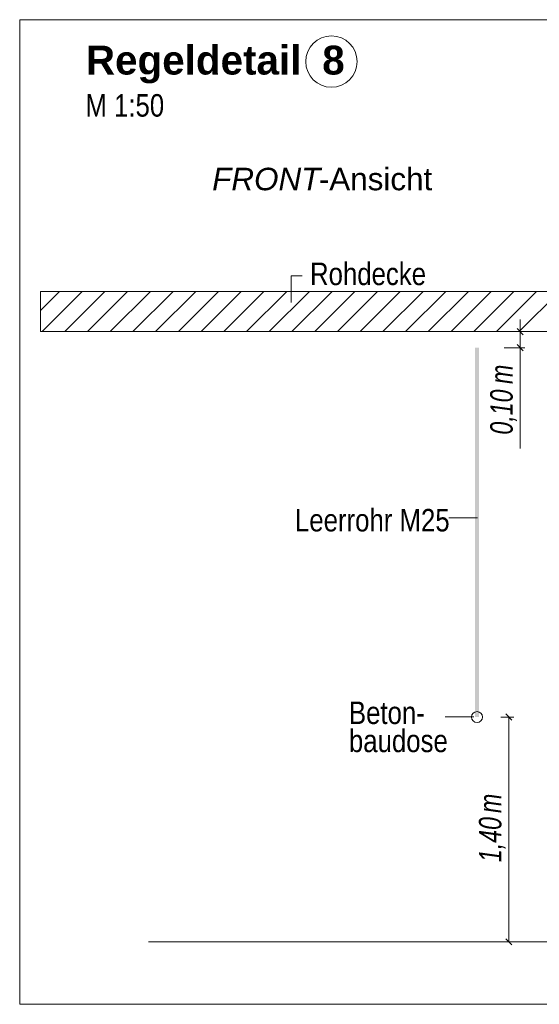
# Model space of a CAD drawing. Extents: x -620 to 300, y 62 to 1162.
# Tile 124 of 256: x 175 to 207, y 711 to 773. Entities that reach past the tile are written whole.
import ezdxf
from ezdxf.lldxf.tags import DXFTag

# ---------------------------------------------------------------- set-up
doc = ezdxf.new("R2010")
doc.units = 0
doc.layers.get('0').update_dxf_attribs({"lineweight": 13})
for name, color, linetype, lineweight, true_color in [('E_Aussparung Bemaßung-A06G94ER8I', 5, 'Continuous', 9, 0x0000ff), ('E_Betonbaudose', 1, 'Continuous', 13, 0xff0000), ('E_Detail_Beschriftung', 7, 'Continuous', 13, 0x009900), ('E_Detail_Wandschraffur', 7, 'Continuous', 5, 0xc0c0c0), ('E_Leerrohr Beschriftung', 1, 'Continuous', 9, 0xff0000)]:
    doc.layers.add(name, color=color, linetype=linetype, lineweight=lineweight, true_color=true_color)
doc.layers.add('E_Detail_Linie_Text_Bem', color=7, linetype='Continuous', lineweight=13)
doc.styles.get("Standard").update_dxf_attribs({"font": 'ARIALN.TTF'})
tags = doc.linetypes.add('fein_strichliert', pattern=[4, 1, -2, 1]).pattern_tags.tags
tags[8:9] = [DXFTag(74, 4), DXFTag(75, 0), DXFTag(340, '0'), DXFTag(46, 0.0), DXFTag(50, 0.0), DXFTag(44, 0.0), DXFTag(45, 0.0)]
tags[6:7] = [DXFTag(74, 4), DXFTag(75, 0), DXFTag(340, '0'), DXFTag(46, 0.0), DXFTag(50, 0.0), DXFTag(44, 0.0), DXFTag(45, 0.0)]
tags[4:5] = [DXFTag(74, 4), DXFTag(75, 0), DXFTag(340, '0'), DXFTag(46, 0.0), DXFTag(50, 0.0), DXFTag(44, 0.0), DXFTag(45, 0.0)]
tags = doc.linetypes.add('fein_strichliert-A06G94EV8I', pattern=[4, 1, -2, 1]).pattern_tags.tags
tags[8:9] = [DXFTag(74, 4), DXFTag(75, 0), DXFTag(340, '0'), DXFTag(46, 0.0), DXFTag(50, 0.0), DXFTag(44, 0.0), DXFTag(45, 0.0)]
tags[6:7] = [DXFTag(74, 4), DXFTag(75, 0), DXFTag(340, '0'), DXFTag(46, 0.0), DXFTag(50, 0.0), DXFTag(44, 0.0), DXFTag(45, 0.0)]
tags[4:5] = [DXFTag(74, 4), DXFTag(75, 0), DXFTag(340, '0'), DXFTag(46, 0.0), DXFTag(50, 0.0), DXFTag(44, 0.0), DXFTag(45, 0.0)]

# ---------------------------------------------------------------- blocks, each defined once
blk = doc.blocks.new('Referenz-A06G94EY8I')
at = {"layer": 'E_Aussparung Bemaßung-A06G94ER8I', "linetype": 'Continuous', "ltscale": 0.13}
for p, q in [((206.14, 753.989), (206.14, 745.951)), ((206.44, 753.226), (205.14, 753.226)), ((205.949, 753.417), (206.331, 753.035)), ((205.949, 752.417), (206.331, 752.035)), ((206.44, 752.226), (205.14, 752.226)), ((205.74, 729.226), (204.94, 729.226)), ((205.631, 729.035), (205.249, 729.417)), ((205.44, 729.226), (205.44, 715.226)), ((205.74, 715.226), (204.94, 715.226)), ((205.631, 715.035), (205.249, 715.417))]:
    blk.add_line(p, q, dxfattribs=at)
at = {"layer": 'E_Betonbaudose', "linetype": 'Continuous', "ltscale": 0.13}
blk.add_circle((203.454, 729.226), 0.34, dxfattribs=at)
at = {"layer": 'E_Detail_Linie_Text_Bem', "linetype": 'fein_strichliert-A06G94EV8I', "ltscale": 0.65}
for p, q in [((237.762, 772.653), (174.993, 772.653)), ((174.993, 772.653), (174.993, 711.336)), ((174.993, 711.336), (234.736, 711.336))]:
    blk.add_line(p, q, dxfattribs=at)
at = {"layer": 'E_Detail_Linie_Text_Bem', "color": 0, "linetype": 'Continuous', "ltscale": 0.13}
for p, q in [((191.884, 755.046), (191.884, 756.694)), ((191.884, 756.694), (192.57, 756.694)), ((201.698, 741.63), (203.483, 741.63)), ((201.462, 729.23), (203.247, 729.23))]:
    blk.add_line(p, q, dxfattribs=at)
at = {"layer": 'E_Detail_Linie_Text_Bem', "linetype": 'Continuous', "ltscale": 0.13}
for p, q in [((227.61, 755.726), (176.283, 755.726)), ((176.283, 755.726), (176.283, 753.226)), ((176.283, 753.226), (186.675, 753.226)), ((176.283, 753.226), (225.11, 753.226)), ((186.675, 753.226), (227.61, 753.226)), ((183.009, 715.226), (220.022, 715.226))]:
    blk.add_line(p, q, dxfattribs=at)
blk.add_solid([(203.579, 752.226), (203.579, 729.226), (203.329, 752.225), (203.329, 729.226)], dxfattribs=at)
at = {"layer": 'E_Detail_Wandschraffur', "linetype": 'ByBlock', "ltscale": 0.13}
for p, q in [((176.283, 754.541), (177.468, 755.726)), ((177.796, 753.226), (180.296, 755.726)), ((180.624, 753.226), (183.124, 755.726)), ((183.453, 753.226), (185.953, 755.726)), ((186.281, 753.226), (188.781, 755.726)), ((189.11, 753.226), (191.61, 755.726)), ((191.938, 753.226), (194.438, 755.726)), ((194.767, 753.226), (197.267, 755.726)), ((197.595, 753.226), (200.095, 755.726)), ((200.423, 753.226), (202.923, 755.726)), ((203.252, 753.226), (205.752, 755.726)), ((206.08, 753.226), (208.58, 755.726))]:
    blk.add_line(p, q, dxfattribs=at)
at = {"layer": 'E_Detail_Wandschraffur', "linetype": 'fein_strichliert', "ltscale": 0.13}
for p, q in [((176.382, 753.226), (178.882, 755.726)), ((179.21, 753.226), (181.71, 755.726)), ((182.039, 753.226), (184.539, 755.726)), ((184.867, 753.226), (187.367, 755.726)), ((187.696, 753.226), (190.196, 755.726)), ((190.524, 753.226), (193.024, 755.726)), ((193.352, 753.226), (195.852, 755.726)), ((196.181, 753.226), (198.681, 755.726)), ((199.009, 753.226), (201.509, 755.726)), ((201.838, 753.226), (204.338, 755.726)), ((204.666, 753.226), (207.166, 755.726))]:
    blk.add_line(p, q, dxfattribs=at)
at = {"layer": 'E_Leerrohr Beschriftung', "linetype": 'Continuous', "ltscale": 0.13}
blk.add_circle((194.392, 770.046), 1.6, dxfattribs=at)
at = {"layer": 'E_Aussparung Bemaßung-A06G94ER8I', "linetype": 'Continuous', "ltscale": 0.13, "char_height": 1.4, "attachment_point": 1, "rotation": 90}
for s, insert in [('{\\W0.9;\\fArial Narrow|b0|i1;m}', (204.274, 749.966)), ('{\\W0.9;\\fArial Narrow|b0|i1;0,10 }', (204.274, 746.813)), ('{\\W0.9;\\fArial Narrow|b0|i1;m}', (203.574, 723.247)), ('{\\W0.9;\\fArial Narrow|b0|i1;1,40 }', (203.574, 720.189))]:
    blk.add_mtext(s, dxfattribs=dict(at, insert=insert))
at = {"layer": 'E_Detail_Beschriftung', "color": 1, "linetype": 'Continuous', "lineweight": 35, "ltscale": 0.35, "true_color": 0xff0000, "char_height": 1.8, "attachment_point": 1}
for s, insert in [('{\\fArial|b1|i0;Regeldetail}', (179.111, 771.037)), ('{\\fArial|b1|i0;8}', (193.821, 771.037))]:
    blk.add_mtext(s, dxfattribs=dict(at, insert=insert))
at = {"layer": 'E_Detail_Beschriftung', "linetype": 'Continuous', "ltscale": 0.13, "char_height": 1.4, "attachment_point": 1}
for s, insert in [('{\\fArial Narrow;M 1:50}', (179.081, 768.017)), ('{\\fArial Narrow;Rohdecke}', (193.061, 757.524)), ('{\\fArial Narrow;Leerrohr M25}', (192.125, 742.185)), ('{\\fArial Narrow;Beton-}', (195.482, 730.191)), ('{\\fArial Narrow;baudose}', (195.482, 728.441))]:
    blk.add_mtext(s, dxfattribs=dict(at, insert=insert))
at = {"layer": 'E_Detail_Beschriftung', "linetype": 'Continuous', "lineweight": -2, "ltscale": 0.25, "char_height": 1.4, "attachment_point": 1}
for s, insert in [('{\\fArial|b0|i1;FRONT}', (186.971, 763.431)), ('{\\fArial;-Ansicht}', (193.606, 763.431))]:
    blk.add_mtext(s, dxfattribs=dict(at, insert=insert))

msp = doc.modelspace()

# ---------------------------------------------------------------- block references
at = {"color": 8, "lineweight": 25, "ltscale": 0.25, "true_color": 0x808080}
msp.add_blockref('Referenz-A06G94EY8I', (0, 0), dxfattribs=at)

doc.saveas('drawing.dxf')
